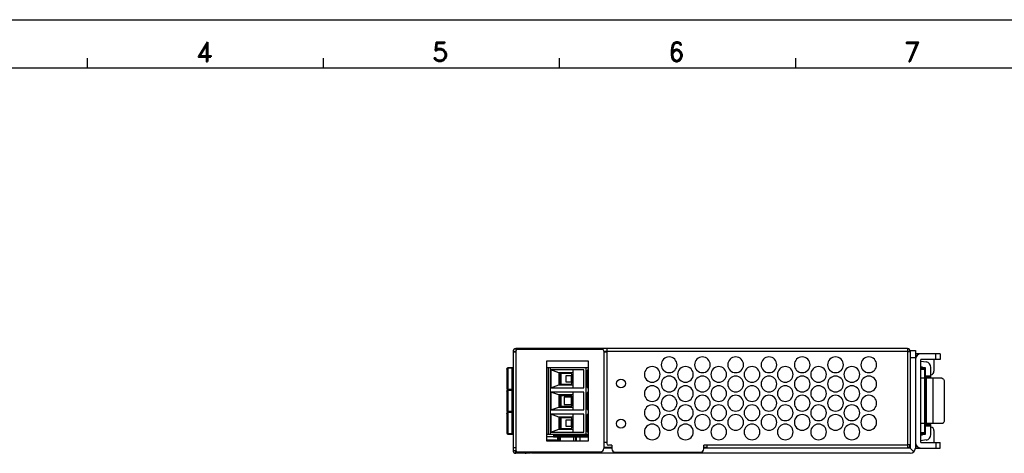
# Model space of a CAD drawing. Extents: x 210 to 1247, y 0 to 1256.
# Tile 7 of 24: x 407 to 689, y 420 to 545. Entities that reach past the tile are written whole.
import ezdxf
from ezdxf.enums import TextEntityAlignment as Align

# ---------------------------------------------------------------- set-up
doc = ezdxf.new("R2010")
doc.units = 0
doc.header["$LTSCALE"] = 0.5
doc.layers.get('0').update_dxf_attribs({"linetype": 'CONTINUOUS'})
for name, color, linetype in [('02___PRT_ALL_AXES', 7, 'CONTINUOUS'), ('COVER-120W1GDXF_CONTINUOUS_LINE', 7, 'CONTINUOUS'), ('DIM', 2, 'CONTINUOUS'), ('PAPER', 7, 'CONTINUOUS')]:
    doc.layers.add(name, color=color, linetype=linetype)
doc.styles.add('ROMAND', font='romand')

# ---------------------------------------------------------------- blocks, each defined once
blk = doc.blocks.new('A1-00')
at = {"layer": 'PAPER', "color": 3}
for p, q in [((210, 544.54), (980.98, 544.54)), ((426.51, 530.79), (426.51, 533.54)), ((494.1, 530.79), (494.1, 533.54)), ((561.69, 530.79), (561.69, 533.54)), ((629.28, 530.79), (629.28, 533.54)), ((223.75, 530.79), (967.23, 530.79))]:
    blk.add_line(p, q, dxfattribs=at)
at = {"layer": 'PAPER', "color": 1, "style": 'ROMAND'}
for s, p in [('4', (459.92, 535.34)), ('5', (527.51, 535.34)), ('6', (595.1, 535.34)), ('7', (662.69, 535.34))]:
    blk.add_text(s, height=5.5, dxfattribs=at).set_placement(p, align=Align.MIDDLE)

msp = doc.modelspace()

# ---------------------------------------------------------------- linework, layer by layer
at = {"linetype": 'Continuous'}
for p, q in [((548.36, 449.47), (549.16, 449.47)), ((548.36, 449.47), (548.36, 421.07)), ((549.16, 449.27), (548.36, 449.27)), ((661.26, 450.27), (549.16, 450.27)), ((549.16, 450.27), (549.16, 449.57)), ((549.16, 449.57), (549.16, 421.17)), ((573.86, 450.07), (549.66, 450.07)), ((574.36, 449.57), (574.36, 421.67)), ((575.16, 449.47), (574.36, 449.47)), ((575.16, 449.27), (574.36, 449.27)), ((575.16, 450.27), (575.16, 423.07)), ((661.26, 449.47), (575.16, 449.47)), ((661.26, 450.27), (661.26, 421.77)), ((662.06, 449.47), (661.26, 449.47)), ((662.06, 449.37), (661.26, 449.37)), ((662.06, 449.47), (662.06, 449.77)), ((662.06, 449.77), (663.56, 449.77)), ((662.06, 449.47), (662.06, 422.67)), ((663.56, 449.77), (663.56, 421.77)), ((670.66, 448.77), (663.56, 448.77)), ((664, 448.27), (663.56, 448.27)), ((669.4, 447.17), (669.4, 448.77)), ((670.66, 448.77), (670.66, 447.17)), ((558.06, 446.77), (569.86, 446.77)), ((558.06, 423.77), (558.06, 446.77)), ((569.86, 446.77), (569.86, 423.77)), ((662.06, 447.77), (663.56, 447.77)), ((665.16, 423.37), (665.16, 447.17)), ((670.66, 447.17), (665.16, 447.17)), ((665.16, 446.71), (666.63, 446.45)), ((668.86, 447.17), (668.86, 443.77)), ((546.56, 444.49), (546.56, 438.74)), ((548.36, 444.79), (546.86, 444.79)), ((546.86, 444.79), (546.86, 425.74)), ((548.06, 444.64), (546.86, 444.64)), ((548.06, 425.74), (548.06, 444.79)), ((569.86, 444.79), (558.06, 444.79)), ((558.51, 425.74), (558.51, 444.79)), ((559.01, 444.79), (559.01, 425.74)), ((568.61, 444.19), (559.21, 444.19)), ((561.51, 443.37), (559.21, 444.19)), ((559.21, 444.19), (559.21, 439.04)), ((565.51, 443.37), (561.51, 443.37)), ((561.51, 443.37), (561.51, 439.87)), ((565.09, 443.12), (561.51, 443.12)), ((561.81, 443.02), (561.51, 443.02)), ((561.76, 442.94), (561.51, 442.94)), ((561.51, 442.93), (561.76, 442.93)), ((561.74, 442.87), (561.51, 442.87)), ((561.76, 442.89), (561.76, 443.02)), ((561.76, 442.87), (561.76, 440.37)), ((562.06, 443.08), (562.06, 440.16)), ((565.36, 441.62), (565.05, 443.37)), ((565.51, 444.19), (565.51, 439.04)), ((568.61, 439.04), (568.61, 444.19)), ((569.31, 425.74), (569.31, 444.79)), ((569.86, 444.09), (569.56, 444.09)), ((569.56, 444.09), (569.56, 439.14)), ((665.16, 445.09), (666.36, 444.88)), ((665.16, 445.02), (665.54, 445.02)), ((665.16, 444.77), (666.16, 444.77)), ((666.16, 444.27), (665.16, 444.27)), ((666.16, 444.77), (666.16, 425.77)), ((666.36, 444.88), (666.36, 442.02)), ((667.96, 442.02), (667.96, 444.88)), ((559.21, 439.04), (561.51, 439.87)), ((561.51, 440.37), (561.74, 440.37)), ((561.76, 440.31), (561.51, 440.31)), ((561.51, 440.3), (561.76, 440.3)), ((561.81, 440.22), (561.51, 440.22)), ((561.51, 440.12), (565.09, 440.12)), ((561.51, 439.87), (565.51, 439.87)), ((561.76, 440.22), (561.76, 440.35)), ((565.06, 442.47), (563.49, 442.47)), ((563.49, 442.47), (563.49, 440.77)), ((563.49, 440.77), (565.06, 440.77)), ((565.05, 439.87), (565.36, 441.62)), ((565.06, 440.77), (565.06, 442.47)), ((671.16, 441.77), (665.16, 441.77)), ((666.36, 442.52), (667.96, 442.52)), ((667.96, 442.02), (666.36, 442.02)), ((666.36, 441.77), (666.36, 428.77)), ((666.77, 428.77), (666.77, 441.77)), ((668.53, 441.77), (668.53, 428.77)), ((671.8, 440.77), (671.8, 429.77)), ((546.56, 438.14), (546.56, 432.39)), ((548.06, 438.6), (546.86, 438.6)), ((546.86, 438.44), (548.06, 438.44)), ((548.06, 438.29), (546.86, 438.29)), ((559.21, 439.04), (568.61, 439.04)), ((568.61, 437.84), (559.21, 437.84)), ((561.51, 437.02), (559.21, 437.84)), ((559.21, 437.84), (559.21, 432.69)), ((565.51, 437.02), (561.51, 437.02)), ((561.51, 437.02), (561.51, 433.52)), ((565.36, 435.27), (565.05, 437.02)), ((565.51, 437.84), (565.51, 432.69)), ((568.61, 432.69), (568.61, 437.84)), ((569.56, 439.14), (569.86, 439.14)), ((569.86, 437.74), (569.56, 437.74)), ((569.56, 437.74), (569.56, 432.79)), ((565.09, 436.77), (561.51, 436.77)), ((561.81, 436.67), (561.51, 436.67)), ((561.76, 436.64), (561.51, 436.64)), ((561.51, 436.55), (561.76, 436.55)), ((561.76, 436.52), (561.51, 436.52)), ((561.76, 436.63), (561.66, 436.61)), ((561.66, 436.61), (561.76, 436.59)), ((561.76, 436.55), (561.76, 436.67)), ((561.76, 436.52), (561.76, 433.87)), ((562.06, 436.73), (562.06, 433.81)), ((565.06, 436.32), (562.97, 436.32)), ((562.97, 436.32), (562.97, 434.22)), ((562.97, 434.22), (565.06, 434.22)), ((565.05, 433.52), (565.36, 435.27)), ((565.06, 434.22), (565.06, 436.32)), ((546.56, 431.79), (546.56, 426.04)), ((548.06, 432.25), (546.86, 432.25)), ((546.86, 432.09), (548.06, 432.09)), ((548.06, 431.94), (546.86, 431.94)), ((559.21, 432.69), (561.51, 433.52)), ((559.21, 432.69), (568.61, 432.69)), ((568.61, 431.49), (559.21, 431.49)), ((561.51, 430.67), (559.21, 431.49)), ((559.21, 431.49), (559.21, 426.34)), ((561.51, 434.02), (561.76, 434.02)), ((561.76, 433.99), (561.51, 433.99)), ((561.51, 433.9), (561.76, 433.9)), ((561.81, 433.87), (561.51, 433.87)), ((561.51, 433.77), (565.09, 433.77)), ((561.51, 433.52), (565.51, 433.52)), ((561.66, 433.93), (561.76, 433.95)), ((561.76, 433.91), (561.66, 433.93)), ((565.51, 431.49), (565.51, 426.34)), ((568.61, 426.34), (568.61, 431.49)), ((569.56, 432.79), (569.86, 432.79)), ((569.86, 431.39), (569.56, 431.39)), ((569.56, 431.39), (569.56, 426.44)), ((565.51, 430.67), (561.51, 430.67)), ((561.51, 430.67), (561.51, 427.17)), ((565.09, 430.42), (561.51, 430.42)), ((561.81, 430.32), (561.51, 430.32)), ((561.76, 430.24), (561.51, 430.24)), ((561.51, 430.23), (561.76, 430.23)), ((561.74, 430.17), (561.51, 430.17)), ((561.76, 430.19), (561.76, 430.32)), ((561.76, 430.17), (561.76, 427.67)), ((562.06, 430.38), (562.06, 427.46)), ((565.06, 429.77), (563.49, 429.77)), ((563.49, 429.77), (563.49, 428.07)), ((565.36, 428.92), (565.05, 430.67)), ((565.05, 427.17), (565.36, 428.92)), ((565.06, 428.07), (565.06, 429.77)), ((671.16, 428.77), (665.16, 428.77)), ((548.06, 425.9), (546.86, 425.9)), ((546.86, 425.74), (548.36, 425.74)), ((558.06, 425.74), (569.86, 425.74)), ((559.21, 426.34), (561.51, 427.17)), ((559.21, 426.34), (568.61, 426.34)), ((559.96, 425.74), (559.96, 424.94)), ((561.51, 427.67), (561.74, 427.67)), ((561.76, 427.61), (561.51, 427.61)), ((561.51, 427.6), (561.76, 427.6)), ((561.81, 427.52), (561.51, 427.52)), ((561.51, 427.42), (565.09, 427.42)), ((561.51, 427.17), (565.51, 427.17)), ((561.76, 427.52), (561.76, 427.65)), ((563.49, 428.07), (565.06, 428.07)), ((569.56, 426.44), (569.86, 426.44)), ((665.16, 426.27), (666.16, 426.27)), ((666.16, 425.77), (665.16, 425.77)), ((666.36, 428.52), (666.36, 425.66)), ((666.36, 428.52), (667.96, 428.52)), ((667.96, 428.02), (666.36, 428.02)), ((667.96, 425.66), (667.96, 428.52)), ((668.86, 426.77), (668.86, 423.37)), ((558.06, 425.07), (559.96, 425.07)), ((558.06, 424.17), (560.78, 424.17)), ((569.86, 423.77), (558.06, 423.77)), ((569.86, 425.64), (559.96, 425.64)), ((559.96, 425.53), (569.86, 425.53)), ((569.86, 425.45), (559.96, 425.45)), ((559.96, 425.3), (569.86, 425.3)), ((569.86, 425.21), (559.96, 425.21)), ((559.96, 425.04), (569.86, 425.04)), ((569.86, 424.94), (559.96, 424.94)), ((560.78, 423.77), (560.78, 424.17)), ((561.15, 423.77), (561.15, 424.94)), ((561.34, 424.94), (561.34, 423.77)), ((561.74, 423.97), (561.34, 423.97)), ((561.74, 424.94), (561.74, 423.77)), ((561.95, 423.77), (561.95, 424.94)), ((565.76, 423.77), (565.76, 424.94)), ((566.36, 423.77), (566.36, 424.94)), ((566.56, 423.77), (566.56, 424.94)), ((567.56, 423.77), (567.56, 424.94)), ((575.16, 423.37), (574.36, 423.37)), ((666.36, 425.66), (665.16, 425.45)), ((665.54, 425.52), (665.16, 425.52)), ((666.63, 424.09), (665.16, 423.83)), ((665.16, 423.37), (670.66, 423.37)), ((669.4, 423.37), (669.4, 421.77)), ((670.66, 421.77), (670.66, 423.37)), ((549.16, 421.87), (548.36, 421.87)), ((548.36, 421.07), (549.16, 421.07)), ((549.16, 420.27), (549.16, 421.07)), ((553.36, 420.27), (549.16, 420.27)), ((549.66, 420.67), (573.36, 420.67)), ((551.36, 420.67), (551.36, 420.27)), ((551.86, 420.67), (551.86, 420.27)), ((552.86, 420.67), (552.86, 420.27)), ((553.36, 420.67), (553.36, 420.27)), ((553.66, 420.67), (553.66, 420.27)), ((662.06, 420.27), (553.66, 420.27)), ((555.66, 420.67), (555.66, 420.27)), ((576.66, 421.77), (574.36, 421.77)), ((576.66, 422.57), (575.66, 422.57)), ((576.66, 422.57), (576.66, 421.57)), ((577.66, 420.57), (601.96, 420.57)), ((602.96, 421.57), (602.96, 422.57)), ((661.26, 422.57), (602.96, 422.57)), ((603.96, 421.77), (602.96, 421.77)), ((603.96, 421.77), (603.96, 422.57)), ((661.26, 421.77), (603.96, 421.77)), ((662.06, 422.67), (661.26, 422.67)), ((662.06, 421.77), (661.26, 421.77)), ((661.87, 422.67), (661.87, 421.77)), ((663.12, 420.71), (661.87, 421.96)), ((662.06, 422.67), (662.06, 421.77)), ((663.56, 422.27), (664, 422.27)), ((663.56, 421.77), (670.66, 421.77))]:
    msp.add_line(p, q, dxfattribs=at)
for centre, radius, start, end in [((549.16, 449.47), 0.8, 90, 180), ((549.66, 449.57), 0.5, 90, 180), ((573.86, 449.57), 0.5, 0, 90), ((661.26, 449.47), 0.8, 0, 90), ((665.16, 447.17), 1.6, 90, 180), ((666.36, 444.88), 1.6, 0, 80), ((546.86, 444.49), 0.3, 90, 179.9997), ((561.81, 443.57), 0.55, 270, 305.0968), ((667.86, 443.77), 1, 275.9458, 0), ((561.81, 439.67), 0.55, 54.9032, 90), ((546.86, 438.74), 0.3, 180, 270), ((546.86, 438.14), 0.3, 90, 179.9997), ((561.81, 437.22), 0.55, 270, 305.0968), ((546.86, 432.39), 0.3, 180, 270), ((546.86, 431.79), 0.3, 90, 180), ((561.81, 433.32), 0.55, 54.9032, 90), ((561.81, 430.87), 0.55, 270, 305.0968), ((546.86, 426.04), 0.3, 180, 270), ((561.81, 426.97), 0.55, 54.9032, 90), ((667.86, 426.77), 1, 0, 84.0542), ((575.66, 423.07), 0.5, 180, 270), ((665.16, 423.37), 1.6, 180, 270), ((666.36, 425.66), 1.6, 280, 0), ((549.16, 421.07), 0.8, 180, 270), ((549.66, 421.17), 0.5, 180, 270), ((551.86, 421.07), 0.8, 270, 330), ((573.36, 421.67), 1, 270, 0), ((577.66, 421.57), 1, 180, 270), ((601.96, 421.57), 1, 270, 0), ((662.06, 421.77), 1.5, 270, 0)]:
    msp.add_arc(centre, radius, start, end, dxfattribs=at)
for points, knots in [([(546.56, 444.39), (546.56, 444.41), (546.56, 444.44), (546.57, 444.46), (546.57, 444.47)], [0, 0, 0, 0, 0.74716, 1, 1, 1, 1]), ([(546.57, 444.47), (546.58, 444.49), (546.61, 444.54), (546.7, 444.62), (546.8, 444.64), (546.86, 444.64)], [0, 0, 0, 0, 0.234767, 0.481562, 1, 1, 1, 1]), ([(561.76, 442.89), (561.76, 442.88), (561.76, 442.88), (561.75, 442.87), (561.74, 442.87), (561.74, 442.87)], [0, 0, 0, 0, 0.240301, 0.454352, 1, 1, 1, 1]), ([(561.76, 440.35), (561.76, 440.36), (561.76, 440.36), (561.75, 440.37), (561.74, 440.37), (561.74, 440.37)], [0, 0, 0, 0, 0.240052, 0.454138, 1, 1, 1, 1]), ([(671.16, 441.77), (671.2, 441.77), (671.29, 441.76), (671.41, 441.7), (671.52, 441.6), (671.66, 441.43), (671.77, 441.15), (671.8, 440.9), (671.8, 440.77)], [0, 0, 0, 0, 0.097442, 0.199927, 0.310951, 0.432319, 0.703566, 1, 1, 1, 1]), ([(546.56, 438.85), (546.56, 438.83), (546.56, 438.8), (546.57, 438.78), (546.57, 438.77)], [0, 0, 0, 0, 0.74716, 1, 1, 1, 1]), ([(546.56, 438.04), (546.56, 438.06), (546.56, 438.09), (546.57, 438.11), (546.57, 438.12)], [0, 0, 0, 0, 0.74716, 1, 1, 1, 1]), ([(546.57, 438.77), (546.58, 438.75), (546.61, 438.7), (546.7, 438.62), (546.8, 438.6), (546.86, 438.6)], [0, 0, 0, 0, 0.234767, 0.481562, 1, 1, 1, 1]), ([(546.57, 438.12), (546.58, 438.14), (546.61, 438.19), (546.7, 438.27), (546.8, 438.29), (546.86, 438.29)], [0, 0, 0, 0, 0.234767, 0.481562, 1, 1, 1, 1]), ([(546.56, 432.5), (546.56, 432.48), (546.56, 432.45), (546.57, 432.43), (546.57, 432.42)], [0, 0, 0, 0, 0.74716, 1, 1, 1, 1]), ([(546.56, 431.69), (546.56, 431.71), (546.56, 431.74), (546.57, 431.76), (546.57, 431.77)], [0, 0, 0, 0, 0.74716, 1, 1, 1, 1]), ([(546.57, 432.42), (546.58, 432.4), (546.61, 432.35), (546.7, 432.27), (546.8, 432.25), (546.86, 432.25)], [0, 0, 0, 0, 0.234767, 0.481562, 1, 1, 1, 1]), ([(546.57, 431.77), (546.58, 431.79), (546.61, 431.84), (546.7, 431.92), (546.8, 431.94), (546.86, 431.94)], [0, 0, 0, 0, 0.234767, 0.481562, 1, 1, 1, 1]), ([(561.76, 430.19), (561.76, 430.18), (561.76, 430.18), (561.75, 430.17), (561.74, 430.17), (561.74, 430.17)], [0, 0, 0, 0, 0.240301, 0.454352, 1, 1, 1, 1]), ([(671.8, 429.77), (671.8, 429.64), (671.77, 429.39), (671.66, 429.11), (671.52, 428.94), (671.41, 428.84), (671.29, 428.78), (671.2, 428.77), (671.16, 428.77)], [0, 0, 0, 0, 0.296434, 0.567681, 0.689048, 0.800073, 0.902558, 1, 1, 1, 1]), ([(546.56, 426.15), (546.56, 426.13), (546.56, 426.1), (546.57, 426.08), (546.57, 426.07)], [0, 0, 0, 0, 0.74716, 1, 1, 1, 1]), ([(546.57, 426.07), (546.58, 426.05), (546.61, 426), (546.7, 425.92), (546.8, 425.9), (546.86, 425.9)], [0, 0, 0, 0, 0.234767, 0.481562, 1, 1, 1, 1]), ([(561.76, 427.65), (561.76, 427.66), (561.76, 427.66), (561.75, 427.67), (561.74, 427.67), (561.74, 427.67)], [0, 0, 0, 0, 0.240052, 0.454138, 1, 1, 1, 1])]:
    msp.add_open_spline(points, degree=3, knots=knots, dxfattribs=at)
at = {"layer": '02___PRT_ALL_AXES', "linetype": 'Continuous'}
for p, q in [((576.66, 421.96), (574.36, 421.96)), ((603.96, 421.96), (602.96, 421.96)), ((661.87, 421.96), (661.26, 421.96))]:
    msp.add_line(p, q, dxfattribs=at)
for centre in [(579.26, 440.27), (579.26, 428.77)]:
    msp.add_circle(centre, 1.25, dxfattribs=at)
at = {"layer": 'COVER-120W1GDXF_CONTINUOUS_LINE', "linetype": 'Continuous'}
for centre, start, end in [((593.05, 445.64), 0, 180), ((593.05, 445.64), 180, 0), ((602.57, 445.64), 0, 180), ((602.57, 445.64), 180, 0), ((612.1, 445.64), 0, 180), ((612.1, 445.64), 180, 0), ((621.63, 445.64), 0, 180), ((621.63, 445.64), 180, 0), ((631.15, 445.64), 0, 180), ((631.15, 445.64), 180, 0), ((640.68, 445.64), 0, 180), ((640.68, 445.64), 180, 0), ((650.21, 445.64), 0, 180), ((650.21, 445.64), 180, 0), ((588.2, 442.89), 0, 180), ((588.2, 442.89), 180, 0), ((597.72, 442.89), 0, 180), ((597.72, 442.89), 180, 0), ((607.25, 442.89), 0, 180), ((607.25, 442.89), 180, 0), ((616.78, 442.89), 0, 180), ((616.78, 442.89), 180, 0), ((626.3, 442.89), 0, 180), ((626.3, 442.89), 180, 0), ((635.83, 442.89), 0, 180), ((635.83, 442.89), 180, 0), ((645.36, 442.89), 0, 180), ((645.36, 442.89), 180, 0), ((593.05, 440.14), 0, 180), ((593.05, 440.14), 180, 0), ((602.57, 440.14), 0, 180), ((602.57, 440.14), 180, 0), ((612.1, 440.14), 0, 180), ((612.1, 440.14), 180, 0), ((621.63, 440.14), 0, 180), ((621.63, 440.14), 180, 0), ((631.15, 440.14), 0, 180), ((631.15, 440.14), 180, 0), ((640.68, 440.14), 0, 180), ((640.68, 440.14), 180, 0), ((650.21, 440.14), 0, 180), ((650.21, 440.14), 180, 0), ((588.2, 437.39), 0, 180), ((588.2, 437.39), 180, 0), ((597.72, 437.39), 0, 180), ((597.72, 437.39), 180, 0), ((607.25, 437.39), 0, 180), ((607.25, 437.39), 180, 0), ((616.78, 437.39), 0, 180), ((616.78, 437.39), 180, 0), ((626.3, 437.39), 0, 180), ((626.3, 437.39), 180, 0), ((635.83, 437.39), 0, 180), ((635.83, 437.39), 180, 0), ((645.36, 437.39), 0, 180), ((645.36, 437.39), 180, 0), ((593.05, 434.64), 0, 180), ((593.05, 434.64), 180, 0), ((602.57, 434.64), 0, 180), ((602.57, 434.64), 180, 0), ((612.1, 434.64), 0, 180), ((612.1, 434.64), 180, 0), ((621.63, 434.64), 0, 180), ((621.63, 434.64), 180, 0), ((631.15, 434.64), 0, 180), ((631.15, 434.64), 180, 0), ((640.68, 434.64), 0, 180), ((640.68, 434.64), 180, 0), ((650.21, 434.64), 0, 180), ((650.21, 434.64), 180, 0), ((588.2, 431.89), 0, 180), ((588.2, 431.89), 180, 0), ((593.05, 429.14), 0, 180), ((597.72, 431.89), 0, 180), ((597.72, 431.89), 180, 0), ((602.57, 429.14), 0, 180), ((607.25, 431.89), 0, 180), ((607.25, 431.89), 180, 0), ((612.1, 429.14), 0, 180), ((616.78, 431.89), 0, 180), ((616.78, 431.89), 180, 0), ((621.63, 429.14), 0, 180), ((626.3, 431.89), 0, 180), ((626.3, 431.89), 180, 0), ((631.15, 429.14), 0, 180), ((635.83, 431.89), 0, 180), ((635.83, 431.89), 180, 0), ((640.68, 429.14), 0, 180), ((645.36, 431.89), 0, 180), ((645.36, 431.89), 180, 0), ((650.21, 429.14), 0, 180), ((588.2, 426.39), 0, 180), ((593.05, 429.14), 180, 0), ((597.72, 426.39), 0, 180), ((602.57, 429.14), 180, 0), ((607.25, 426.39), 0, 180), ((612.1, 429.14), 180, 0), ((616.78, 426.39), 0, 180), ((621.63, 429.14), 180, 0), ((626.3, 426.39), 0, 180), ((631.15, 429.14), 180, 0), ((635.83, 426.39), 0, 180), ((640.68, 429.14), 180, 0), ((645.36, 426.39), 0, 180), ((650.21, 429.14), 180, 0), ((588.2, 426.39), 180, 0), ((597.72, 426.39), 180, 0), ((607.25, 426.39), 180, 0), ((616.78, 426.39), 180, 0), ((626.3, 426.39), 180, 0), ((635.83, 426.39), 180, 0), ((645.36, 426.39), 180, 0)]:
    msp.add_arc(centre, 2.25, start, end, dxfattribs=at)

# ---------------------------------------------------------------- block references
at = {"layer": 'DIM'}
msp.add_blockref('A1-00', (0, 0), dxfattribs=at)

doc.saveas('drawing.dxf')
